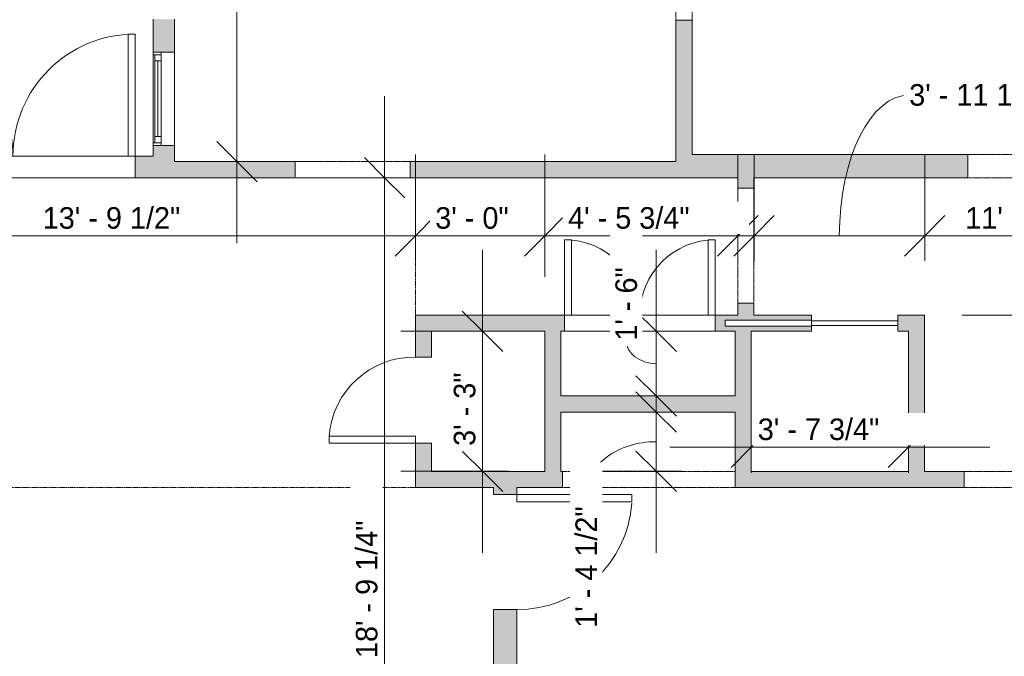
# Model space of a CAD drawing. Header units: inches. Extents: x -481 to 700, y -448 to 1032.
# Tile 4 of 17: x 248 to 522, y -270 to -93. Entities that reach past the tile are written whole.
import ezdxf

# ---------------------------------------------------------------- set-up
doc = ezdxf.new("R2010")
doc.units = ezdxf.units.IN
doc.header["$MEASUREMENT"] = 0
doc.linetypes.add('Dash', pattern=[0.23622, 0.11811, -0.11811])
doc.linetypes.add('Overhead', pattern=[0.15625, 0.09375, -0.0625])
for name, color, linetype, lineweight in [('A-ANNO-DIMS', 211, 'Continuous', 9), ('A-ANNO-DIMS-192', 211, 'Continuous', 9), ('A-AREA', 32, 'Continuous', 9), ('A-DETL-GENF', 92, 'Overhead', 9), ('A-DETL-MEDM', 90, 'Continuous', 9), ('A-DOOR', 31, 'Continuous', 9), ('A-FLOR', 192, 'Continuous', 9), ('A-GLAZ', 151, 'Continuous', 9), ('A-WALL', 90, 'Continuous', 9), ('A-WALL-PATT', 111, 'Continuous', 9)]:
    doc.layers.add(name, color=color, linetype=linetype, lineweight=lineweight)
doc.styles.add('Inter', font='txt', dxfattribs={"height": 6})
doc.dimstyles.new('Linear_-_1_32__Inter__Imperial__SMALL', dxfattribs={"dimscale": 12, "dimtxt": 7.948799, "dimasz": 0.9375, "dimexe": 1.889764, "dimexo": 1.259843, "dimgap": 0, "dimtad": 1, "dimrnd": 0.25, "dimzin": 1, "dimdsep": 46, "dimlunit": 4, "dimtxsty": 'Inter', "dimblk1": 'OBLIQUE', "dimblk2": 'OBLIQUE', "dimsah": 1, "dimcen": 0.09, "dimdle": 1.889764, "dimazin": 0, "dimtfac": 1, "dimtdec": 4, "dimtix": 1, "dimtmove": 0, "dimatfit": 3, "dimfxl": 1, "dimtvp": 1, "dimtfill": 1, "dimfrac": 2, "dimtolj": 1, "dimtzin": 0, "dimarcsym": 2})
doc.dimstyles.new('Linear_-_1_32__Inter__Imperial__SMALL_1', dxfattribs={"dimscale": 12, "dimtxt": 7.948799, "dimasz": 0.9375, "dimexe": 1.889764, "dimexo": 1.259843, "dimgap": 0, "dimtad": 1, "dimrnd": 0.25, "dimzin": 1, "dimdsep": 46, "dimlunit": 4, "dimtxsty": 'Inter', "dimblk1": 'OBLIQUE', "dimblk2": 'OBLIQUE', "dimsah": 1, "dimcen": 0.09, "dimdle": 1.889764, "dimazin": 0, "dimtfac": 1, "dimtdec": 4, "dimtix": 1, "dimtmove": 1, "dimatfit": 3, "dimfxl": 1, "dimtvp": 1, "dimtfill": 1, "dimfrac": 2, "dimtolj": 1, "dimtzin": 0, "dimarcsym": 2})
doc.dimstyles.new('Linear_-_1_32__Inter__Imperial__SMALL_2', dxfattribs={"dimscale": 12, "dimtxt": 7.948799, "dimasz": 0.9375, "dimexe": 1.889764, "dimexo": 1.259843, "dimgap": 0, "dimtad": 1, "dimrnd": 0.25, "dimzin": 1, "dimdsep": 46, "dimlunit": 4, "dimtxsty": 'Inter', "dimblk1": 'OBLIQUE', "dimblk2": 'OBLIQUE', "dimsah": 1, "dimcen": 0.09, "dimdle": 1.889764, "dimazin": 0, "dimtfac": 1, "dimtdec": 4, "dimtix": 1, "dimtmove": 2, "dimatfit": 3, "dimfxl": 1, "dimtvp": 1, "dimtfill": 1, "dimfrac": 2, "dimtolj": 1, "dimtzin": 0, "dimarcsym": 2})

# ---------------------------------------------------------------- blocks, each defined once
blk = doc.blocks.new('Planitar - Single Door_Flush Panel - 2_-0_ x 6_-8_-4181384-Main Floor Dimension Plan')
at = {"layer": 'A-DOOR'}
for p, q in [((9.99, -2.25), (9.99, -26.25)), ((12, -2.25), (9.99, -2.25)), ((12, -2.25), (12, -26.25)), ((12, -26.25), (9.99, -26.25))]:
    blk.add_line(p, q, dxfattribs=at)
blk.add_arc((11.77, -2.55), 23.77, 179.2767, 265.5217, dxfattribs=at)
blk = doc.blocks.new('Planitar - Single Door_Flush Panel - 2_-8_ x 6_-8_-4181698-Main Floor Dimension Plan')
at = {"layer": 'A-DOOR'}
for p, q in [((13.99, -3.25), (13.99, -35.25)), ((16, -3.25), (13.99, -3.25)), ((16, -3.25), (16, -35.25)), ((16, -35.25), (13.99, -35.25))]:
    blk.add_line(p, q, dxfattribs=at)
blk.add_arc((15.77, -3.55), 31.77, 179.4588, 266.1392, dxfattribs=at)
blk = doc.blocks.new('Planitar - Double Door_Flush Panel - 5_-8_ x 6_-8_-4336991-Main Floor Dimension Plan')
at = {"layer": 'A-DOOR'}
for p, q in [((-34, 3), (-34, 37)), ((-34, 37), (-32.03, 37)), ((-32.03, 37), (-32.03, 3)), ((34, 37), (32.03, 37)), ((32.03, 37), (32.03, 3)), ((34, 3), (34, 37)), ((-32.03, 3), (-34, 3)), ((32.03, 3), (34, 3))]:
    blk.add_line(p, q, dxfattribs=at)
for centre, start, end in [((-34, 3), 0, 90), ((34, 3), 90, 180)]:
    blk.add_arc(centre, 34, start, end, dxfattribs=at)
blk = doc.blocks.new('Planitar - Opening - 4_-0_ x 6_-8-4181672-Main Floor Dimension Plan')
at = {"layer": 'A-DETL-GENF'}
for p, q in [((23.68, 2.25), (-24.32, 2.25)), ((-24.32, -2.25), (23.68, -2.25))]:
    blk.add_line(p, q, dxfattribs=at)
at = {"layer": 'A-DETL-MEDM'}
for p, q in [((-24.32, 2.25), (-24.32, -2.25)), ((23.68, -2.25), (23.68, 2.25))]:
    blk.add_line(p, q, dxfattribs=at)
blk = doc.blocks.new('Planitar - Double Door_Flush Panel - 3_-6_ x 6_-8_-4215069-Main Floor Dimension Plan')
at = {"layer": 'A-DOOR'}
for p, q in [((-21, 2.25), (-21, 23.25)), ((-21, 23.25), (-19.03, 23.25)), ((-19.03, 23.25), (-19.03, 2.25)), ((21, 23.25), (19.03, 23.25)), ((19.03, 23.25), (19.03, 2.25)), ((21, 2.25), (21, 23.25)), ((-19.03, 2.25), (-21, 2.25)), ((19.03, 2.25), (21, 2.25))]:
    blk.add_line(p, q, dxfattribs=at)
for centre, start, end in [((-21, 2.25), 0, 90), ((21, 2.25), 90, 180)]:
    blk.add_arc(centre, 21, start, end, dxfattribs=at)
blk = doc.blocks.new('Planitar - Opening - 4_-0_ x 6_-8-4181542-Main Floor Dimension Plan')
at = {"layer": 'A-DETL-GENF'}
for p, q in [((23.68, 3.25), (-24.32, 3.25)), ((-24.32, -3.25), (23.68, -3.25))]:
    blk.add_line(p, q, dxfattribs=at)
at = {"layer": 'A-DETL-MEDM'}
for p, q in [((-24.32, 3.25), (-24.32, -3.25)), ((23.68, -3.25), (23.68, 3.25))]:
    blk.add_line(p, q, dxfattribs=at)
blk = doc.blocks.new('Planitar - Single Pocket Door - 2_-0_ x 6_-8_-4180982-Main Floor Dimension Plan')
at = {"layer": 'A-DOOR'}
for p, q in [((-12, 0.69), (12, 0.69)), ((-12, -0.69), (-12, 0.69)), ((12, 0.69), (12, -0.69)), ((12, -0.69), (-12, -0.69))]:
    blk.add_line(p, q, dxfattribs=at)
blk = doc.blocks.new('Planitar - Opening - 2_-8_ x 6_-8_-4181568-Main Floor Dimension Plan')
at = {"layer": 'A-DETL-GENF'}
for p, q in [((15.68, 2.25), (-16.32, 2.25)), ((-16.32, -2.25), (15.68, -2.25))]:
    blk.add_line(p, q, dxfattribs=at)
at = {"layer": 'A-DETL-MEDM'}
for p, q in [((-16.32, 2.25), (-16.32, -2.25)), ((15.68, -2.25), (15.68, 2.25))]:
    blk.add_line(p, q, dxfattribs=at)
blk = doc.blocks.new('Planitar - Opening - 6_-0_ x 6_-8-4181520-Main Floor Dimension Plan')
at = {"layer": 'A-DETL-GENF'}
for p, q in [((35.68, 2.25), (-36.32, 2.25)), ((-36.32, -2.25), (35.68, -2.25))]:
    blk.add_line(p, q, dxfattribs=at)
at = {"layer": 'A-DETL-MEDM'}
for p, q in [((-36.32, 2.25), (-36.32, -2.25)), ((35.68, -2.25), (35.68, 2.25))]:
    blk.add_line(p, q, dxfattribs=at)
blk = doc.blocks.new('Planitar-Fixed - Default 1-4194502-Main Floor Dimension Plan')
at = {"layer": 'A-GLAZ'}
for p, q in [((-13, 3.51), (-12.25, 3.51)), ((-12.25, 3.51), (-13, 3.51)), ((-12.25, 3.51), (-12.25, 1.28)), ((-12.25, 3.51), (12.25, 3.51)), ((-12.25, 1.28), (-12.25, 3.51)), ((-12.25, 3.01), (-10.52, 3.01)), ((-10.52, 3.01), (-12.25, 3.01)), ((-12.25, 3.01), (-12.25, 1.28)), ((-10.52, 3.01), (-10.52, 1.28)), ((-10.52, 3.01), (10.52, 3.01)), ((-10.52, 1.28), (-10.52, 3.01)), ((10.52, 3.01), (10.52, 1.28)), ((12.25, 3.01), (10.52, 3.01)), ((12.25, 3.01), (10.52, 3.01)), ((10.52, 3.01), (10.52, 1.28)), ((12.25, 3.51), (12.25, 1.28)), ((12.96, 3.51), (12.25, 3.51)), ((13, 3.51), (12.25, 3.51)), ((12.25, 3.51), (12.25, 1.28)), ((12.25, 1.28), (12.25, 3.01)), ((13, 1.28), (-13, 1.28)), ((-13, 1.28), (-13, -2.49)), ((-12.25, 1.28), (-10.52, 1.28)), ((10.52, 1.28), (12.25, 1.28)), ((13, -2.49), (13, 1.28)), ((-13, -2.49), (13, -2.49)), ((-13, -2.49), (-11.74, -2.49)), ((13, -2.49), (11.74, -2.49))]:
    blk.add_line(p, q, dxfattribs=at)
at = {"layer": 'A-GLAZ', "lineweight": 18}
blk.add_line((-10.52, 2.15), (10.52, 2.15), dxfattribs=at)
blk = doc.blocks.new('DIMBLOCK7-Main Floor Dimension Plan')
at = {"layer": 'A-ANNO-DIMS-192'}
for p, q in [((192.62, -160.37), (192.62, -130.53)), ((358.12, -160.37), (358.12, -130.53)), ((169.94, -153.2), (380.79, -153.2)), ((192.62, -153.2), (192.62, -160.37)), ((358.12, -153.2), (358.12, -160.37))]:
    blk.add_line(p, q, dxfattribs=at)
at = {"layer": 'A-ANNO-DIMS-192', "lineweight": 35}
for p, q in [((192.62, -153.2), (198.24, -147.58)), ((358.12, -153.2), (363.74, -147.58)), ((192.62, -153.2), (186.99, -158.83)), ((358.12, -153.2), (352.49, -158.83))]:
    blk.add_line(p, q, dxfattribs=at)
at = {"layer": 'A-ANNO-DIMS-192', "color": 0, "insert": (254.4, -145.22), "char_height": 6, "width": 50.3159, "attachment_point": 1, "line_spacing_factor": 0.9936, "style": 'Inter', "bg_fill": 3, "box_fill_scale": 1.25, "bg_fill_color": 256, "bg_fill_true_color": 13158600, "bg_fill_transparency": 0}
blk.add_mtext('13\' - 9 1/2"', dxfattribs=at)
blk = doc.blocks.new('_Oblique')
at = {"color": 0, "linetype": 'ByBlock', "lineweight": -2}
blk.add_line((-0.5, -0.5), (0.5, 0.5), dxfattribs=at)
blk = doc.blocks.new('DIMBLOCK8-Main Floor Dimension Plan')
at = {"layer": 'A-ANNO-DIMS-192'}
for p, q in [((358.12, -160.37), (358.12, -130.53)), ((394.12, -164.65), (394.12, -130.53)), ((335.44, -153.2), (394.12, -153.2)), ((358.12, -153.2), (358.12, -160.37)), ((394.12, -153.2), (394.12, -164.65))]:
    blk.add_line(p, q, dxfattribs=at)
at = {"layer": 'A-ANNO-DIMS-192', "lineweight": 35}
for p, q in [((358.12, -153.2), (363.74, -147.58)), ((394.12, -153.2), (399.74, -147.58)), ((358.12, -153.2), (352.49, -158.83)), ((394.12, -153.2), (388.49, -158.83))]:
    blk.add_line(p, q, dxfattribs=at)
at = {"layer": 'A-ANNO-DIMS-192', "color": 0, "insert": (363.65, -145.22), "char_height": 6, "width": 29.9272, "attachment_point": 1, "line_spacing_factor": 0.9936, "style": 'Inter', "bg_fill": 3, "box_fill_scale": 1.25, "bg_fill_color": 256, "bg_fill_true_color": 13158600, "bg_fill_transparency": 0}
blk.add_mtext('3\' - 0"', dxfattribs=at)
blk = doc.blocks.new('DIMBLOCK9-Main Floor Dimension Plan')
at = {"layer": 'A-ANNO-DIMS-192'}
for p, q in [((394.12, -164.65), (394.12, -130.53)), ((447.87, -160.37), (447.87, -130.53)), ((394.12, -153.2), (470.54, -153.2)), ((394.12, -153.2), (394.12, -164.65)), ((447.87, -153.2), (447.87, -160.37))]:
    blk.add_line(p, q, dxfattribs=at)
at = {"layer": 'A-ANNO-DIMS-192', "lineweight": 35}
for p, q in [((394.12, -153.2), (399.74, -147.58)), ((447.87, -153.2), (453.49, -147.58)), ((394.12, -153.2), (388.49, -158.83)), ((447.87, -153.2), (442.24, -158.83))]:
    blk.add_line(p, q, dxfattribs=at)
at = {"layer": 'A-ANNO-DIMS-192', "color": 0, "insert": (400.62, -145.22), "char_height": 6, "width": 48.8851, "attachment_point": 1, "line_spacing_factor": 0.9936, "style": 'Inter', "bg_fill": 3, "box_fill_scale": 1.25, "bg_fill_color": 256, "bg_fill_true_color": 13158600, "bg_fill_transparency": 0}
blk.add_mtext('4\' - 5 3/4"', dxfattribs=at)
blk = doc.blocks.new('DIMBLOCK10-Main Floor Dimension Plan')
at = {"layer": 'A-ANNO-DIMS-192'}
for p, q in [((452.37, -160.37), (452.37, -130.53)), ((499.87, -160.15), (499.87, -130.53)), ((429.69, -153.2), (499.87, -153.2)), ((452.37, -153.2), (452.37, -160.37)), ((499.87, -153.2), (499.87, -160.15))]:
    blk.add_line(p, q, dxfattribs=at)
at = {"layer": 'A-ANNO-DIMS-192', "lineweight": 35}
for p, q in [((452.37, -153.2), (457.99, -147.58)), ((499.87, -153.2), (505.49, -147.58)), ((452.37, -153.2), (446.74, -158.83)), ((499.87, -153.2), (494.24, -158.83))]:
    blk.add_line(p, q, dxfattribs=at)
at = {"layer": 'A-ANNO-DIMS-192'}
blk.add_ellipse((495.57, -153.2), major_axis=(0, 39.21), ratio=0.496178, start_param=0, end_param=1.570796, dxfattribs=at)
at = {"layer": 'A-ANNO-DIMS-192', "color": 0, "insert": (495.57, -110.97), "char_height": 6, "width": 48.289, "attachment_point": 1, "line_spacing_factor": 0.9936, "style": 'Inter', "bg_fill": 3, "box_fill_scale": 1.25, "bg_fill_color": 256, "bg_fill_true_color": 13158600, "bg_fill_transparency": 0}
blk.add_mtext('3\' - 11 1/2"', dxfattribs=at)
blk = doc.blocks.new('DIMBLOCK11-Main Floor Dimension Plan')
at = {"layer": 'A-ANNO-DIMS-192'}
for p, q in [((499.87, -160.15), (499.87, -130.53)), ((642.37, -160.37), (642.37, -130.53)), ((499.87, -153.2), (665.04, -153.2)), ((499.87, -153.2), (499.87, -160.15)), ((642.37, -153.2), (642.37, -160.37))]:
    blk.add_line(p, q, dxfattribs=at)
at = {"layer": 'A-ANNO-DIMS-192', "lineweight": 35}
for p, q in [((499.87, -153.2), (505.49, -147.58)), ((642.37, -153.2), (647.99, -147.58)), ((499.87, -153.2), (494.24, -158.83)), ((642.37, -153.2), (636.74, -158.83))]:
    blk.add_line(p, q, dxfattribs=at)
at = {"layer": 'A-ANNO-DIMS-192', "color": 0, "insert": (511.17, -145.22), "char_height": 6, "width": 52.4621, "attachment_point": 1, "line_spacing_factor": 0.9936, "style": 'Inter', "bg_fill": 3, "box_fill_scale": 1.25, "bg_fill_color": 256, "bg_fill_true_color": 13158600, "bg_fill_transparency": 0}
blk.add_mtext('11\' - 10 1/2"', dxfattribs=at)
blk = doc.blocks.new('DIMBLOCK12-Main Floor Dimension Plan')
at = {"layer": 'A-ANNO-DIMS-192'}
for p, q in [((451.62, -219.21), (451.62, -189.37)), ((495.37, -219.21), (495.37, -189.37)), ((428.94, -212.04), (518.04, -212.04)), ((451.62, -212.04), (451.62, -219.21)), ((495.37, -212.04), (495.37, -219.21))]:
    blk.add_line(p, q, dxfattribs=at)
at = {"layer": 'A-ANNO-DIMS-192', "lineweight": 35}
for p, q in [((451.62, -212.04), (457.24, -206.42)), ((495.37, -212.04), (500.99, -206.42)), ((451.62, -212.04), (445.99, -217.67)), ((495.37, -212.04), (489.74, -217.67))]:
    blk.add_line(p, q, dxfattribs=at)
at = {"layer": 'A-ANNO-DIMS-192', "color": 0, "insert": (453.42, -204.06), "char_height": 6, "width": 48.1697, "attachment_point": 1, "line_spacing_factor": 0.9936, "style": 'Inter', "bg_fill": 3, "box_fill_scale": 1.25, "bg_fill_color": 256, "bg_fill_true_color": 13158600, "bg_fill_transparency": 0}
blk.add_mtext('3\' - 7 3/4"', dxfattribs=at)
blk = doc.blocks.new('DIMBLOCK53-Main Floor Dimension Plan')
at = {"layer": 'A-ANNO-DIMS-192'}
for p, q in [((562.19, -152.6), (562.19, -241.45)), ((510.31, -175.27), (584.87, -175.27)), ((562.19, -175.27), (510.31, -175.27)), ((555.03, -218.77), (584.87, -218.77)), ((562.19, -218.77), (555.03, -218.77))]:
    blk.add_line(p, q, dxfattribs=at)
at = {"layer": 'A-ANNO-DIMS-192', "lineweight": 35}
for p, q in [((562.19, -175.27), (556.57, -169.65)), ((562.19, -175.27), (567.82, -180.9)), ((562.19, -218.77), (556.57, -213.15)), ((562.19, -218.77), (567.82, -224.4))]:
    blk.add_line(p, q, dxfattribs=at)
at = {"layer": 'A-ANNO-DIMS-192'}
blk.add_ellipse((562.19, -212.71), major_axis=(0, 15.69), ratio=0.860694, start_param=0, end_param=1.570796, dxfattribs=at)
at = {"layer": 'A-ANNO-DIMS-192', "color": 0, "insert": (545.67, -250.87), "char_height": 6, "width": 45.7851, "attachment_point": 1, "rotation": 90, "line_spacing_factor": 0.9936, "style": 'Inter', "bg_fill": 3, "box_fill_scale": 1.25, "bg_fill_color": 256, "bg_fill_true_color": 13158600, "bg_fill_transparency": 0}
blk.add_mtext('3\' - 7 1/2"', dxfattribs=at)
blk = doc.blocks.new('DIMBLOCK54-Main Floor Dimension Plan')
at = {"layer": 'A-ANNO-DIMS-192'}
for p, q in [((562.19, -114.35), (562.19, -197.95)), ((555.03, -137.02), (584.87, -137.02)), ((562.19, -137.02), (555.03, -137.02)), ((510.31, -175.27), (584.87, -175.27)), ((562.19, -175.27), (510.31, -175.27))]:
    blk.add_line(p, q, dxfattribs=at)
at = {"layer": 'A-ANNO-DIMS-192', "lineweight": 35}
for p, q in [((562.19, -137.02), (556.57, -131.4)), ((562.19, -137.02), (567.82, -142.65)), ((562.19, -175.27), (556.57, -169.65)), ((562.19, -175.27), (567.82, -180.9))]:
    blk.add_line(p, q, dxfattribs=at)
at = {"layer": 'A-ANNO-DIMS-192'}
blk.add_ellipse((562.19, -121.65), major_axis=(0, 34.5), ratio=0.746382, start_param=3.141593, end_param=4.712389, dxfattribs=at)
at = {"layer": 'A-ANNO-DIMS-192', "color": 0, "insert": (584.92, -121.65), "char_height": 6, "width": 46.6197, "attachment_point": 1, "rotation": 90, "line_spacing_factor": 0.9936, "style": 'Inter', "bg_fill": 3, "box_fill_scale": 1.25, "bg_fill_color": 256, "bg_fill_true_color": 13158600, "bg_fill_transparency": 0}
blk.add_mtext('3\' - 2 1/4"', dxfattribs=at)
blk = doc.blocks.new('DIMBLOCK55-Main Floor Dimension Plan')
at = {"layer": 'A-ANNO-DIMS-192'}
for p, q in [((425.13, -220.45), (425.13, -157.1)), ((432.29, -179.77), (402.45, -179.77)), ((425.13, -179.77), (432.29, -179.77)), ((432.29, -197.77), (402.45, -197.77)), ((425.13, -197.77), (432.29, -197.77))]:
    blk.add_line(p, q, dxfattribs=at)
at = {"layer": 'A-ANNO-DIMS-192', "lineweight": 35}
for p, q in [((425.13, -179.77), (419.51, -174.15)), ((425.13, -179.77), (430.76, -185.4)), ((425.13, -197.77), (419.51, -192.15)), ((425.13, -197.77), (430.76, -203.4))]:
    blk.add_line(p, q, dxfattribs=at)
at = {"layer": 'A-ANNO-DIMS-192'}
blk.add_ellipse((425.13, -182.39), major_axis=(-8.32, 0), ratio=0.767034, start_param=0, end_param=1.570796, dxfattribs=at)
at = {"layer": 'A-ANNO-DIMS-192', "color": 0, "insert": (413.79, -182.39), "char_height": 6, "width": 27.7811, "attachment_point": 1, "rotation": 90, "line_spacing_factor": 0.9936, "style": 'Inter', "bg_fill": 3, "box_fill_scale": 1.25, "bg_fill_color": 256, "bg_fill_true_color": 13158600, "bg_fill_transparency": 0}
blk.add_mtext('1\' - 6"', dxfattribs=at)
blk = doc.blocks.new('DIMBLOCK56-Main Floor Dimension Plan')
at = {"layer": 'A-ANNO-DIMS-192'}
for p, q in [((425.13, -241.45), (425.13, -179.6)), ((432.29, -202.27), (402.45, -202.27)), ((425.13, -202.27), (432.29, -202.27)), ((432.29, -218.77), (402.45, -218.77)), ((425.13, -218.77), (432.29, -218.77))]:
    blk.add_line(p, q, dxfattribs=at)
at = {"layer": 'A-ANNO-DIMS-192', "lineweight": 35}
for p, q in [((425.13, -202.27), (419.51, -196.65)), ((425.13, -202.27), (430.76, -207.9)), ((425.13, -218.77), (419.51, -213.15)), ((425.13, -218.77), (430.76, -224.4))]:
    blk.add_line(p, q, dxfattribs=at)
at = {"layer": 'A-ANNO-DIMS-192'}
blk.add_ellipse((425.13, -225.18), major_axis=(19.44, 0), ratio=0.753896, start_param=1.570796, end_param=3.141593, dxfattribs=at)
at = {"layer": 'A-ANNO-DIMS-192', "color": 0, "insert": (402.67, -262.34), "char_height": 6, "width": 44.5928, "attachment_point": 1, "rotation": 90, "line_spacing_factor": 0.9936, "style": 'Inter', "bg_fill": 3, "box_fill_scale": 1.25, "bg_fill_color": 256, "bg_fill_true_color": 13158600, "bg_fill_transparency": 0}
blk.add_mtext('1\' - 4 1/2"', dxfattribs=at)
blk = doc.blocks.new('DIMBLOCK57-Main Floor Dimension Plan')
at = {"layer": 'A-ANNO-DIMS-192'}
for p, q in [((349.54, -384.95), (349.54, -114.35)), ((356.7, -137.02), (326.86, -137.02)), ((349.54, -137.02), (356.7, -137.02)), ((356.7, -362.27), (326.86, -362.27)), ((349.54, -362.27), (356.7, -362.27))]:
    blk.add_line(p, q, dxfattribs=at)
at = {"layer": 'A-ANNO-DIMS-192', "lineweight": 35}
for p, q in [((349.54, -137.02), (343.92, -131.4)), ((349.54, -137.02), (355.17, -142.65)), ((349.54, -362.27), (343.92, -356.65)), ((349.54, -362.27), (355.17, -367.9))]:
    blk.add_line(p, q, dxfattribs=at)
at = {"layer": 'A-ANNO-DIMS-192', "color": 0, "insert": (341.55, -270.76), "char_height": 6, "width": 50.6736, "attachment_point": 1, "rotation": 90, "line_spacing_factor": 0.9936, "style": 'Inter', "bg_fill": 3, "box_fill_scale": 1.25, "bg_fill_color": 256, "bg_fill_true_color": 13158600, "bg_fill_transparency": 0}
blk.add_mtext('18\' - 9 1/4"', dxfattribs=at)
blk = doc.blocks.new('DIMBLOCK60-Main Floor Dimension Plan')
at = {"layer": 'A-ANNO-DIMS-192', "lineweight": 35}
for p, q in [((635.78, 9.73), (630.16, 15.35)), ((635.78, 9.73), (641.41, 4.1)), ((635.78, -130.52), (630.16, -124.9)), ((635.78, -130.52), (641.41, -136.15))]:
    blk.add_line(p, q, dxfattribs=at)
at = {"layer": 'A-ANNO-DIMS-192'}
for p, q in [((464.99, 9.73), (658.46, 9.73)), ((635.78, 9.73), (464.99, 9.73)), ((635.78, 9.73), (635.78, -153.2)), ((628.62, -130.52), (658.46, -130.52)), ((635.78, -130.52), (628.62, -130.52))]:
    blk.add_line(p, q, dxfattribs=at)
at = {"layer": 'A-ANNO-DIMS-192', "color": 0, "insert": (627.8, -80.67), "char_height": 6, "width": 48.6466, "attachment_point": 1, "rotation": 90, "line_spacing_factor": 0.9936, "style": 'Inter', "bg_fill": 3, "box_fill_scale": 1.25, "bg_fill_color": 256, "bg_fill_true_color": 13158600, "bg_fill_transparency": 0}
blk.add_mtext('11\' - 8 1/4"', dxfattribs=at)
blk = doc.blocks.new('DIMBLOCK62-Main Floor Dimension Plan')
at = {"layer": 'A-ANNO-DIMS-192'}
for p, q in [((308.44, 41.15), (308.44, -155.2)), ((401.25, 18.48), (285.76, 18.48)), ((308.44, 18.48), (401.25, 18.48)), ((301.28, -132.52), (331.12, -132.52)), ((308.44, -132.52), (301.28, -132.52))]:
    blk.add_line(p, q, dxfattribs=at)
at = {"layer": 'A-ANNO-DIMS-192', "lineweight": 35}
for p, q in [((308.44, 18.48), (302.82, 24.1)), ((308.44, 18.48), (314.07, 12.85)), ((308.44, -132.52), (302.82, -126.9)), ((308.44, -132.52), (314.07, -138.15))]:
    blk.add_line(p, q, dxfattribs=at)
at = {"layer": 'A-ANNO-DIMS-192', "color": 0, "insert": (300.45, -70.93), "char_height": 6, "width": 33.385, "attachment_point": 1, "rotation": 90, "line_spacing_factor": 0.9936, "style": 'Inter', "bg_fill": 3, "box_fill_scale": 1.25, "bg_fill_color": 256, "bg_fill_true_color": 13158600, "bg_fill_transparency": 0}
blk.add_mtext('12\' - 7"', dxfattribs=at)
blk = doc.blocks.new('DIMBLOCK86-Main Floor Dimension Plan')
at = {"layer": 'A-ANNO-DIMS-192'}
for p, q in [((376.79, -241.45), (376.79, -157.1)), ((383.96, -179.77), (354.12, -179.77)), ((376.79, -179.77), (383.96, -179.77)), ((383.96, -218.77), (354.12, -218.77)), ((376.79, -218.77), (383.96, -218.77))]:
    blk.add_line(p, q, dxfattribs=at)
at = {"layer": 'A-ANNO-DIMS-192', "lineweight": 35}
for p, q in [((376.79, -179.77), (371.17, -174.15)), ((376.79, -179.77), (382.42, -185.4)), ((376.79, -218.77), (371.17, -213.15)), ((376.79, -218.77), (382.42, -224.4))]:
    blk.add_line(p, q, dxfattribs=at)
at = {"layer": 'A-ANNO-DIMS-192', "color": 0, "insert": (368.81, -211.69), "char_height": 6, "width": 29.808, "attachment_point": 1, "rotation": 90, "line_spacing_factor": 0.9936, "style": 'Inter', "bg_fill": 3, "box_fill_scale": 1.25, "bg_fill_color": 256, "bg_fill_true_color": 13158600, "bg_fill_transparency": 0}
blk.add_mtext('3\' - 3"', dxfattribs=at)

msp = doc.modelspace()

# ---------------------------------------------------------------- hatches: boundary and pattern name
at = {"layer": 'A-WALL-PATT'}
h = msp.add_hatch(color=9, dxfattribs=at)
h.paths.add_polyline_path([(285.117, -137.023), (291.117, -137.023), (291.117, -128.029), (285.117, -128.029), (285.117, -131.023)], flags=0)
h.paths.add_polyline_path([(291.117, -102.029), (291.117, -92.903), (285.117, -92.903), (285.117, -102.029), (287.35, -102.029)], flags=0)
h.paths.add_polyline_path([(285.117, -20.903), (291.117, -20.903), (291.117, -9.989), (285.117, -9.989), (285.117, -14.848)], flags=0)
h.paths.add_polyline_path([(287.35, 20.011), (291.117, 20.011), (291.117, 24.973), (285.117, 24.973), (285.117, 20.011)], flags=0)
h.paths.add_polyline_path([(287.35, 54.973), (291.117, 54.973), (291.117, 59.85), (285.117, 59.85), (285.117, 54.973)], flags=0)
h.paths.add_polyline_path([(291.117, 89.85), (291.117, 100.6), (285.117, 100.6), (285.117, 89.85), (287.35, 89.85)], flags=0)
h.paths.add_polyline_path([(287.35, 132.6), (291.117, 132.6), (291.117, 142.73), (285.117, 142.73), (285.117, 132.6)], flags=0)
h.paths.add_polyline_path([(287.35, 174.73), (291.117, 174.73), (291.117, 178.729), (285.117, 178.729), (285.117, 174.73)], flags=0)
h.paths.add_polyline_path([(291.117, 208.729), (291.117, 212.066), (285.117, 212.066), (285.117, 208.729), (287.35, 208.729)], flags=0)
h.paths.add_polyline_path([(287.35, 244.066), (291.117, 244.066), (291.117, 255.69), (285.117, 255.69), (285.117, 244.066)], flags=0)
h.paths.add_polyline_path([(291.117, 325.69), (291.117, 335.473), (285.117, 335.473), (285.117, 325.69), (287.35, 325.69)], flags=0)
h.paths.add_polyline_path([(287.35, 359.473), (291.117, 359.473), (291.117, 361.727), (285.117, 361.727), (285.117, 359.473)], flags=0)
h = msp.add_hatch(color=9, dxfattribs=at)
h.paths.add_polyline_path([(430.617, -132.523), (432.867, -132.523), (432.867, -130.523), (435.117, -130.523), (435.117, -93.148), (430.617, -93.148), (430.617, -110.145)], flags=0)
h.paths.add_polyline_path([(430.617, -21.148), (435.117, -21.148), (435.117, 18.477), (430.617, 18.477), (430.617, -14.848)], flags=0)
h = msp.add_hatch(color=9, dxfattribs=at)
h.paths.add_polyline_path([(285.117, -137.023), (285.117, -131.023), (280.117, -131.023), (280.117, -137.023)], flags=0)
h.paths.add_polyline_path([(212.117, -137.023), (212.117, -131.023), (182.367, -131.023), (182.367, -137.023), (192.617, -137.023)], flags=0)
h.paths.add_polyline_path([(168.367, -137.023), (168.367, -131.023), (53.938, -131.023), (53.938, -137.023), (125.323, -137.023)], flags=0)
h.paths.add_polyline_path([(27.938, -137.023), (27.938, -131.023), (-6.296, -131.023), (-6.296, -137.023), (19.617, -137.023)], flags=0)
h.paths.add_polyline_path([(-98.383, -137.023), (-76.296, -137.023), (-76.296, -131.023), (-98.383, -131.023)], flags=0)
h = msp.add_hatch(color=9, dxfattribs=at)
h.paths.add_polyline_path([(642.367, -137.023), (642.367, -130.523), (559.921, -130.523), (559.921, -137.023), (586.785, -137.023)], flags=0)
h.paths.add_polyline_path([(511.921, -137.023), (511.921, -130.523), (432.867, -130.523), (432.867, -137.023), (452.367, -137.023)], flags=0)
h = msp.add_hatch(color=9, dxfattribs=at)
h.paths.add_polyline_path([(432.867, -137.023), (432.867, -132.523), (356.699, -132.523), (356.699, -137.023)], flags=0)
h.paths.add_polyline_path([(324.699, -137.023), (324.699, -132.523), (291.117, -132.523), (291.117, -137.023)], flags=0)
h = msp.add_hatch(color=9, dxfattribs=at)
h.paths.add_polyline_path([(452.367, -175.273), (452.367, -171.915), (447.867, -171.915), (447.867, -175.273)], flags=0)
h.paths.add_polyline_path([(447.867, -139.915), (452.367, -139.915), (452.367, -137.023), (447.867, -137.023)], flags=0)
h = msp.add_hatch(color=9, dxfattribs=at)
h.paths.add_polyline_path([(358.117, -218.773), (362.617, -218.773), (362.617, -210.966), (358.117, -210.966)], flags=0)
h.paths.add_polyline_path([(362.617, -186.966), (362.617, -175.273), (358.117, -175.273), (358.117, -186.966)], flags=0)
h = msp.add_hatch(color=9, dxfattribs=at)
h.paths.add_polyline_path([(495.367, -179.773), (499.867, -179.773), (499.867, -175.273), (492.386, -175.273), (492.386, -179.773)], flags=0)
h.paths.add_polyline_path([(468.386, -179.773), (468.386, -178.337), (444.386, -178.337), (444.386, -176.709), (468.386, -176.709), (468.386, -175.273), (441.604, -175.273), (441.604, -179.773), (451.617, -179.773)], flags=0)
h.paths.add_polyline_path([(398.617, -179.773), (399.604, -179.773), (399.604, -175.273), (362.617, -175.273), (362.617, -179.773), (394.117, -179.773)], flags=0)
for points in [[(398.617, -218.773), (398.617, -179.773), (394.117, -179.773), (394.117, -218.773)], [(451.617, -218.773), (451.617, -179.773), (447.117, -179.773), (447.117, -218.773)], [(499.867, -218.773), (499.867, -179.773), (495.367, -179.773), (495.367, -218.773)], [(447.117, -202.273), (447.117, -197.773), (398.617, -197.773), (398.617, -202.273), (432.964, -202.273)]]:
    msp.add_hatch(color=9, dxfattribs=at).paths.add_polyline_path(points, flags=0)
h = msp.add_hatch(color=9, dxfattribs=at)
h.paths.add_polyline_path([(570.117, -223.273), (570.117, -218.773), (558.901, -218.773), (558.901, -223.273)], flags=0)
h.paths.add_polyline_path([(510.901, -223.273), (510.901, -218.773), (447.103, -218.773), (447.103, -223.273)], flags=0)
h.paths.add_polyline_path([(399.103, -223.273), (399.103, -218.773), (358.117, -218.773), (358.117, -223.273), (386.367, -223.273)], flags=0)
h = msp.add_hatch(color=9, dxfattribs=at)
h.paths.add_polyline_path([(386.367, -362.273), (386.367, -257.254), (379.867, -257.254), (379.867, -362.273)], flags=0)
h.paths.add_polyline_path([(386.367, -225.254), (386.367, -223.273), (379.867, -223.273), (379.867, -225.254)], flags=0)

# ---------------------------------------------------------------- linework, layer by layer
at = {"layer": 'A-AREA', "linetype": 'Dash'}
for p, q in [((358.117, -175.273), (358.117, -137.023)), ((192.617, -223.273), (358.117, -223.273))]:
    msp.add_line(p, q, dxfattribs=at)
at = {"layer": 'A-FLOR'}
for p, q in [((214.086, -131.023), (278.149, -131.023)), ((280.117, -137.023), (212.117, -137.023))]:
    msp.add_line(p, q, dxfattribs=at)
at = {"layer": 'A-WALL'}
for p, q in [((285.117, -92.903), (285.117, -102.029)), ((291.117, -102.029), (291.117, -92.903)), ((430.617, -93.148), (430.617, -132.523)), ((435.117, -130.523), (435.117, -93.148)), ((285.117, -102.029), (287.35, -102.029)), ((285.117, -128.029), (285.117, -131.023)), ((287.35, -128.029), (285.117, -128.029)), ((291.117, -132.523), (291.117, -128.029)), ((285.117, -131.023), (280.117, -131.023)), ((280.117, -131.023), (280.117, -137.023)), ((511.921, -130.523), (435.117, -130.523)), ((324.699, -132.523), (291.117, -132.523)), ((430.617, -132.523), (356.699, -132.523)), ((280.117, -137.023), (324.699, -137.023)), ((356.699, -137.023), (447.867, -137.023)), ((447.867, -137.023), (447.867, -139.915)), ((452.367, -139.915), (452.367, -137.023)), ((452.367, -137.023), (511.921, -137.023)), ((447.867, -171.915), (447.867, -175.273)), ((452.367, -175.273), (452.367, -171.915)), ((358.117, -175.273), (358.117, -186.966)), ((399.604, -175.273), (358.117, -175.273)), ((399.604, -179.773), (399.604, -175.273)), ((401.573, -175.273), (439.636, -175.273)), ((447.867, -175.273), (441.604, -175.273)), ((441.604, -175.273), (441.604, -179.773)), ((468.386, -175.273), (452.367, -175.273)), ((468.386, -176.709), (468.386, -175.273)), ((499.867, -175.273), (492.386, -175.273)), ((492.386, -175.273), (492.386, -176.834)), ((499.867, -218.773), (499.867, -175.273)), ((444.386, -178.337), (444.386, -176.709)), ((444.386, -176.709), (468.386, -176.709)), ((362.617, -186.966), (362.617, -179.773)), ((362.617, -179.773), (394.117, -179.773)), ((394.117, -179.773), (394.117, -218.773)), ((447.117, -179.773), (398.617, -179.773)), ((398.617, -197.773), (398.617, -179.773)), ((468.386, -178.337), (444.386, -178.337)), ((447.117, -179.773), (447.117, -197.773)), ((451.617, -179.773), (468.386, -179.773)), ((451.617, -218.773), (451.617, -179.773)), ((468.386, -179.773), (468.386, -178.337)), ((492.386, -178.212), (492.386, -179.773)), ((492.386, -179.773), (495.367, -179.773)), ((495.367, -179.773), (495.367, -218.773)), ((358.117, -186.966), (362.617, -186.966)), ((447.117, -197.773), (398.617, -197.773)), ((398.617, -218.773), (398.617, -202.273)), ((398.617, -202.273), (447.117, -202.273)), ((447.117, -202.273), (447.117, -218.773)), ((362.617, -210.966), (358.117, -210.966)), ((358.117, -210.966), (358.117, -223.273)), ((362.617, -218.773), (362.617, -210.966)), ((394.117, -218.773), (362.617, -218.773)), ((399.103, -218.773), (398.617, -218.773)), ((447.117, -218.773), (447.103, -218.773)), ((495.367, -218.773), (451.617, -218.773)), ((510.901, -218.773), (499.867, -218.773)), ((358.117, -223.273), (379.867, -223.273)), ((379.867, -223.273), (379.867, -225.254)), ((386.367, -225.254), (386.367, -223.273)), ((386.367, -223.273), (399.103, -223.273)), ((447.103, -223.273), (510.901, -223.273)), ((379.867, -225.254), (386.367, -225.254)), ((386.367, -257.254), (379.867, -257.254)), ((379.867, -257.254), (379.867, -362.273)), ((386.367, -362.273), (386.367, -257.254))]:
    msp.add_line(p, q, dxfattribs=at)

# ---------------------------------------------------------------- block references
at = {"layer": 'A-DOOR'}
for name, p, rotation in [('Planitar - Opening - 6_-0_ x 6_-8-4181520-Main Floor Dimension Plan', (432.867, -56.825), 90), ('Planitar - Opening - 2_-8_ x 6_-8_-4181568-Main Floor Dimension Plan', (450.117, -156.237), 269.9999999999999), ('Planitar - Single Pocket Door - 2_-0_ x 6_-8_-4180982-Main Floor Dimension Plan', (480.386, -177.523), 180), ('Planitar - Single Door_Flush Panel - 2_-0_ x 6_-8_-4181384-Main Floor Dimension Plan', (360.367, -198.966), 269.9999999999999), ('Planitar - Single Door_Flush Panel - 2_-8_ x 6_-8_-4181698-Main Floor Dimension Plan', (383.117, -241.254), 89.9999999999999)]:
    msp.add_blockref(name, p, dxfattribs=dict(at, rotation=rotation))
for name, p in [('Planitar - Double Door_Flush Panel - 5_-8_ x 6_-8_-4336991-Main Floor Dimension Plan', (246.117, -134.023)), ('Planitar - Opening - 4_-0_ x 6_-8-4181542-Main Floor Dimension Plan', (536.243, -133.773)), ('Planitar - Opening - 2_-8_ x 6_-8_-4181568-Main Floor Dimension Plan', (341.022, -134.773)), ('Planitar - Double Door_Flush Panel - 3_-6_ x 6_-8_-4215069-Main Floor Dimension Plan', (420.604, -177.523)), ('Planitar - Opening - 4_-0_ x 6_-8-4181672-Main Floor Dimension Plan', (423.426, -221.023)), ('Planitar - Opening - 4_-0_ x 6_-8-4181672-Main Floor Dimension Plan', (535.224, -221.023))]:
    msp.add_blockref(name, p, dxfattribs=at)
at = {"layer": 'A-GLAZ', "rotation": 89.99999999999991}
msp.add_blockref('Planitar-Fixed - Default 1-4194502-Main Floor Dimension Plan', (288.629, -115.029), dxfattribs=at)

# ---------------------------------------------------------------- next in the draw order: dimensions: what is measured, and where the dimension line sits
at = {"layer": 'A-ANNO-DIMS'}
for base, p1, p2, override, picture, middle in [((358.117, -153.204), (192.617, -145.249), (358.117, -145.249), {"dimpost": '<>', "dimfxl": 165.5}, 'DIMBLOCK7-Main Floor Dimension Plan', (275.367, -149.612)), ((495.367, -212.044), (451.617, -204.09), (495.367, -204.09), {"dimpost": '<>', "dimfxl": 43.75}, 'DIMBLOCK12-Main Floor Dimension Plan', (473.492, -208.453))]:
    dim = msp.add_linear_dim(base=base, p1=p1, p2=p2, dimstyle='Linear_-_1_32__Inter__Imperial__SMALL', override=override, dxfattribs=at)
    dim.commit()
    dim.dimension.update_dxf_attribs({"geometry": picture, "text_midpoint": middle})

# ---------------------------------------------------------------- next in the draw order: dimensions: what is measured, and where the dimension line sits
dim = msp.add_linear_dim(base=(394.117, -153.204), p1=(358.117, -145.249), p2=(394.117, -179.773), dimstyle='Linear_-_1_32__Inter__Imperial__SMALL', override={"dimpost": '<>', "dimfxl": 49.878868}, dxfattribs=at)
dim.commit()
dim.dimension.update_dxf_attribs({"geometry": 'DIMBLOCK8-Main Floor Dimension Plan', "text_midpoint": (376.117, -150.123)})

# ---------------------------------------------------------------- next in the draw order: dimensions: what is measured, and where the dimension line sits
dim = msp.add_linear_dim(base=(349.541, -137.023), p1=(341.586, -362.273), p2=(341.586, -137.023), angle=90, dimstyle='Linear_-_1_32__Inter__Imperial__SMALL', override={"dimpost": '<>', "dimfxl": 225.25}, dxfattribs=at)
dim.commit()
dim.dimension.update_dxf_attribs({"geometry": 'DIMBLOCK57-Main Floor Dimension Plan', "text_midpoint": (345.949, -249.648)})
dim = msp.add_linear_dim(base=(447.867, -153.204), p1=(394.117, -179.773), p2=(447.867, -145.249), dimstyle='Linear_-_1_32__Inter__Imperial__SMALL', override={"dimpost": '<>', "dimfxl": 63.882423}, dxfattribs=at)
dim.commit()
dim.dimension.update_dxf_attribs({"geometry": 'DIMBLOCK9-Main Floor Dimension Plan', "text_midpoint": (420.992, -149.612)})

# ---------------------------------------------------------------- next in the draw order: dimensions: what is measured, and where the dimension line sits
dim = msp.add_linear_dim(base=(499.867, -153.204), p1=(452.367, -145.249), p2=(499.867, -175.273), dimstyle='Linear_-_1_32__Inter__Imperial__SMALL_1', override={"dimpost": '<>', "dimfxl": 56.193293}, dxfattribs=at)
dim.commit()
dim.dimension.update_dxf_attribs({"geometry": 'DIMBLOCK10-Main Floor Dimension Plan', "text_midpoint": (519.718, -114.973), "dimtype": 160})
dim = msp.add_linear_dim(base=(376.794, -179.773), p1=(368.839, -218.773), p2=(368.839, -179.773), angle=90, dimstyle='Linear_-_1_32__Inter__Imperial__SMALL', override={"dimpost": '<>', "dimfxl": 39}, dxfattribs=at)
dim.commit()
dim.dimension.update_dxf_attribs({"geometry": 'DIMBLOCK86-Main Floor Dimension Plan', "text_midpoint": (373.714, -199.273)})

# ---------------------------------------------------------------- next in the draw order: dimensions: what is measured, and where the dimension line sits
dim = msp.add_linear_dim(base=(642.367, -153.204), p1=(499.867, -175.273), p2=(642.367, -145.249), dimstyle='Linear_-_1_32__Inter__Imperial__SMALL_2', override={"dimpost": '<>', "dimfxl": 145.62859}, dxfattribs=at)
dim.commit()
dim.dimension.update_dxf_attribs({"geometry": 'DIMBLOCK11-Main Floor Dimension Plan', "text_midpoint": (537.404, -149.216), "dimtype": 160})
dim = msp.add_linear_dim(base=(425.131, -179.773), p1=(417.176, -197.773), p2=(417.176, -179.773), angle=90, dimstyle='Linear_-_1_32__Inter__Imperial__SMALL_1', override={"dimpost": '<>', "dimfxl": 18}, dxfattribs=at)
dim.commit()
dim.dimension.update_dxf_attribs({"geometry": 'DIMBLOCK55-Main Floor Dimension Plan', "text_midpoint": (417.795, -168.502), "dimtype": 160, "text_rotation": 90})

# ---------------------------------------------------------------- next in the draw order: dimensions: what is measured, and where the dimension line sits
dim = msp.add_linear_dim(base=(308.441, -132.523), p1=(416.367, 18.477), p2=(316.396, -132.523), angle=90, dimstyle='Linear_-_1_32__Inter__Imperial__SMALL', override={"dimpost": '<>', "dimfxl": 181.094679}, dxfattribs=at)
dim.commit()
dim.dimension.update_dxf_attribs({"geometry": 'DIMBLOCK62-Main Floor Dimension Plan', "text_midpoint": (305.401, -57.023)})
for base, p1, p2, override, picture, middle in [((562.193, -218.773), (495.196, -175.273), (570.148, -218.773), {"dimpost": '<>', "dimfxl": 86.661348}, 'DIMBLOCK53-Main Floor Dimension Plan', (549.671, -227.973)), ((425.131, -202.273), (417.176, -218.773), (417.176, -202.273), {"dimpost": '<>', "dimfxl": 16.5}, 'DIMBLOCK56-Main Floor Dimension Plan', (406.671, -240.043))]:
    dim = msp.add_linear_dim(base=base, p1=p1, p2=p2, angle=90, dimstyle='Linear_-_1_32__Inter__Imperial__SMALL_1', override=override, dxfattribs=at)
    dim.commit()
    dim.dimension.update_dxf_attribs({"geometry": picture, "text_midpoint": middle, "dimtype": 160, "text_rotation": 90})

# ---------------------------------------------------------------- next in the draw order: dimensions: what is measured, and where the dimension line sits
dim = msp.add_linear_dim(base=(562.193, -175.273), p1=(570.148, -137.023), p2=(495.196, -175.273), angle=90, dimstyle='Linear_-_1_32__Inter__Imperial__SMALL_1', override={"dimpost": '<>', "dimfxl": 84.148689}, dxfattribs=at)
dim.commit()
dim.dimension.update_dxf_attribs({"geometry": 'DIMBLOCK54-Main Floor Dimension Plan', "text_midpoint": (588.924, -98.338), "dimtype": 160, "text_rotation": 90})

# ---------------------------------------------------------------- next in the draw order: dimensions: what is measured, and where the dimension line sits
dim = msp.add_linear_dim(base=(635.784, -130.523), p1=(449.867, 9.727), p2=(643.739, -130.523), angle=90, dimstyle='Linear_-_1_32__Inter__Imperial__SMALL', override={"dimpost": '<>', "dimfxl": 239.282706}, dxfattribs=at)
dim.commit()
dim.dimension.update_dxf_attribs({"geometry": 'DIMBLOCK60-Main Floor Dimension Plan', "text_midpoint": (632.192, -60.398)})

doc.saveas('drawing.dxf')
